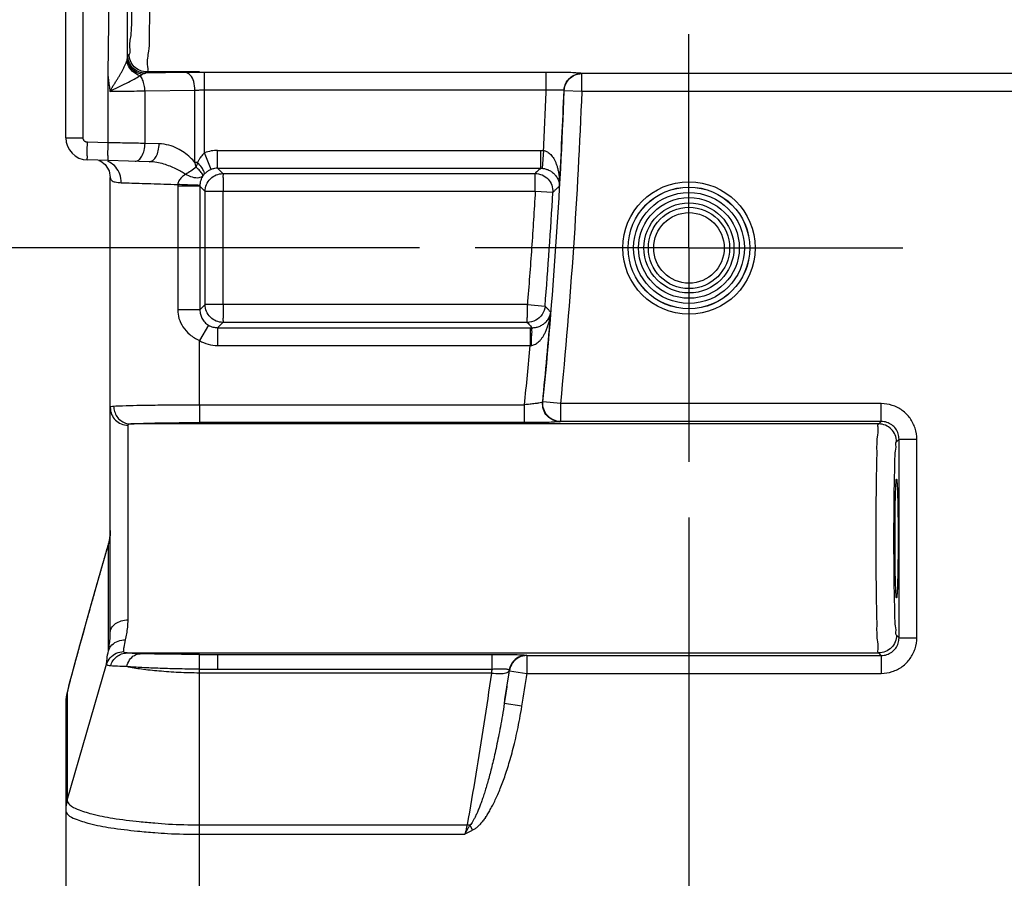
# Model space of a CAD drawing. Header units: inches. Extents: x 0 to 34, y 0 to 22.
# Tile 43 of 50: x 27 to 28.1, y 10.6 to 11.5. Entities that reach past the tile are written whole.
import ezdxf

# ---------------------------------------------------------------- set-up
doc = ezdxf.new("R2010")
doc.units = ezdxf.units.IN
doc.header["$LTSCALE"] = 1.87
doc.header["$MEASUREMENT"] = 0
doc.linetypes.add('CENTER', pattern=[0.6, 0.375, -0.075, 0.075, -0.075])
doc.layers.get('0').update_dxf_attribs({"linetype": 'CONTINUOUS'})
doc.layers.add('DEFAULT_1', color=7, linetype='CENTER')
doc.layers.add('DIMENSIONS', color=7, linetype='CONTINUOUS')
doc.styles.get("Standard").update_dxf_attribs({"font": 'txt', "width": 0.8})
doc.dimstyles.new('DIMSTYLE_1', dxfattribs={"dimtxt": 0.125, "dimasz": 0.1875, "dimexe": 0.18, "dimexo": 0.0625, "dimgap": 0.09, "dimtad": 0, "dimtih": 1, "dimtoh": 1, "dimdec": 3, "dimzin": 4, "dimdsep": 46, "dimtxsty": 'STANDARD', "dimblk": '_FILLED', "dimblk1": '_FILLED', "dimblk2": '_FILLED', "dimcen": 0.09, "dimadec": 0, "dimazin": 0, "dimtp": 0.01, "dimtm": 0.01, "dimtfac": 1, "dimtdec": 3, "dimtofl": 0, "dimtmove": 0, "dimatfit": 3, "dimldrblk": '_FILLED', "dimfxl": 1, "dimtolj": 1, "dimtzin": 4, "dimarcsym": 0})

# ---------------------------------------------------------------- blocks, each defined once
blk = doc.blocks.new('_FILLED')
at = {"color": 0, "linetype": 'BYBLOCK'}
blk.add_solid([(0, 0), (-1, 0.1667), (-1, -0.1667)], dxfattribs=at)
blk = doc.blocks.new('*D11')
at = {"layer": 'DIMENSIONS', "color": 2, "linetype": 'CONTINUOUS'}
for p, q in [((26.2777, 12.0789), (26.2777, 12.4389)), ((27.4248, 12.0789), (26.1527, 12.0789)), ((27.0252, 11.6789), (26.1527, 11.6789)), ((26.2777, 11.6789), (26.2777, 11.3189))]:
    blk.add_line(p, q, dxfattribs=at)
at = {"layer": 'DIMENSIONS', "color": 2, "linetype": 'CONTINUOUS', "xscale": 0.1875, "yscale": 0.1875, "zscale": 0.1875}
for p, rotation in [((26.2777, 12.0789), 270), ((26.2777, 11.6789), 90)]:
    blk.add_blockref('_FILLED', p, dxfattribs=dict(at, rotation=rotation))
at = {"layer": 'DIMENSIONS', "color": 2, "linetype": 'CONTINUOUS', "width": 0.8}
for s, p in [('[', (26.1902, 11.8164)), (']', (26.7902, 11.8164)), ('.400', (25.6652, 11.8164)), ('10.16', (26.2902, 11.8164))]:
    blk.add_text(s, height=0.125, dxfattribs=at).set_placement(p)
blk = doc.blocks.new('*D12')
at = {"layer": 'DIMENSIONS', "color": 2, "linetype": 'CONTINUOUS'}
for p, q in [((25.5277, 11.6789), (25.5277, 12.0389)), ((27.0252, 11.6789), (25.4027, 11.6789)), ((27.4248, 11.2789), (25.4027, 11.2789)), ((25.5277, 11.2789), (25.5277, 10.9189))]:
    blk.add_line(p, q, dxfattribs=at)
at = {"layer": 'DIMENSIONS', "color": 2, "linetype": 'CONTINUOUS', "xscale": 0.1875, "yscale": 0.1875, "zscale": 0.1875}
for p, rotation in [((25.5277, 11.6789), 270), ((25.5277, 11.2789), 90)]:
    blk.add_blockref('_FILLED', p, dxfattribs=dict(at, rotation=rotation))
at = {"layer": 'DIMENSIONS', "color": 2, "linetype": 'CONTINUOUS', "width": 0.8}
for s, p in [('[', (25.4402, 11.4164)), (']', (26.0402, 11.4164)), ('.400', (24.9152, 11.4164)), ('10.16', (25.5402, 11.4164))]:
    blk.add_text(s, height=0.125, dxfattribs=at).set_placement(p)
blk = doc.blocks.new('*D13')
at = {"layer": 'DIMENSIONS', "color": 2, "linetype": 'CONTINUOUS'}
for p, q in [((27.7273, 10.9764), (27.7273, 9.3008)), ((28.1973, 9.8956), (28.1973, 9.3008)), ((27.7273, 9.4258), (27.3996, 9.4258)), ((28.1973, 9.4258), (28.5573, 9.4258))]:
    blk.add_line(p, q, dxfattribs=at)
at = {"layer": 'DIMENSIONS', "color": 2, "linetype": 'CONTINUOUS', "xscale": 0.1875, "yscale": 0.1875, "zscale": 0.1875}
blk.add_blockref('_FILLED', (27.7273, 9.4258), dxfattribs=at)
at = {"layer": 'DIMENSIONS', "color": 2, "linetype": 'CONTINUOUS', "xscale": 0.1875, "yscale": 0.1875, "zscale": 0.1875, "rotation": 180}
blk.add_blockref('_FILLED', (28.1973, 9.4258), dxfattribs=at)
at = {"layer": 'DIMENSIONS', "color": 2, "linetype": 'CONTINUOUS', "width": 0.8}
for s, p in [('[', (26.6371, 9.3633)), (']', (27.2371, 9.3633)), ('.470', (26.1121, 9.3633)), ('11.94', (26.7371, 9.3633))]:
    blk.add_text(s, height=0.125, dxfattribs=at).set_placement(p)
blk = doc.blocks.new('*D14')
at = {"layer": 'DIMENSIONS', "color": 2, "linetype": 'CONTINUOUS'}
for p, q in [((28.6973, 10.9764), (28.6973, 8.5508)), ((28.1973, 9.9922), (28.1973, 8.5508)), ((28.1973, 8.6758), (27.8373, 8.6758)), ((28.6973, 8.6758), (28.9485, 8.6758))]:
    blk.add_line(p, q, dxfattribs=at)
at = {"layer": 'DIMENSIONS', "color": 2, "linetype": 'CONTINUOUS', "xscale": 0.1875, "yscale": 0.1875, "zscale": 0.1875}
blk.add_blockref('_FILLED', (28.1973, 8.6758), dxfattribs=at)
at = {"layer": 'DIMENSIONS', "color": 2, "linetype": 'CONTINUOUS', "xscale": 0.1875, "yscale": 0.1875, "zscale": 0.1875, "rotation": 180}
blk.add_blockref('_FILLED', (28.6973, 8.6758), dxfattribs=at)
at = {"layer": 'DIMENSIONS', "color": 2, "linetype": 'CONTINUOUS', "width": 0.8}
for s, p in [('[', (29.536, 8.6133)), (']', (30.036, 8.6133)), ('.500', (29.011, 8.6133)), ('12.7', (29.636, 8.6133))]:
    blk.add_text(s, height=0.125, dxfattribs=at).set_placement(p)

msp = doc.modelspace()

# ---------------------------------------------------------------- linework, layer by layer
at = {"color": 7, "linetype": 'CONTINUOUS'}
for p, q in [((27.0277, 11.4026), (27.0277, 11.9552)), ((27.0472, 11.4026), (27.0472, 11.5626)), ((27.0755, 11.4741), (27.0764, 11.5633)), ((27.0969, 11.4924), (27.0969, 11.5633)), ((27.0973, 11.4949), (27.0988, 11.4964)), ((27.0753, 11.3969), (27.0755, 11.4741)), ((27.1173, 11.4749), (27.1187, 11.4764)), ((27.1622, 11.4757), (27.1173, 11.4749)), ((27.1777, 11.4764), (27.1187, 11.4764)), ((27.567, 11.4758), (27.1834, 11.4758)), ((27.1834, 11.3855), (27.1834, 11.4758)), ((27.567, 11.4558), (27.567, 11.4758)), ((27.6072, 11.4745), (27.6069, 11.4748)), ((28.1973, 11.4745), (27.6072, 11.4745)), ((27.6072, 11.4545), (27.6072, 11.4745)), ((27.1728, 11.4557), (27.1167, 11.4548)), ((27.1167, 11.3962), (27.1167, 11.4548)), ((27.1728, 11.3747), (27.1728, 11.4557)), ((27.567, 11.4558), (27.1834, 11.4558)), ((27.5872, 11.4553), (27.587, 11.4556)), ((27.6072, 11.4545), (27.5872, 11.4553)), ((28.1973, 11.4545), (27.6072, 11.4545)), ((27.0277, 11.4026), (27.0472, 11.4026)), ((27.0753, 11.3969), (27.052, 11.3976)), ((27.1325, 11.3957), (27.1167, 11.3962)), ((27.1908, 11.3669), (27.1834, 11.3855)), ((27.1982, 11.3883), (27.5608, 11.3883)), ((27.1982, 11.3684), (27.1982, 11.3883)), ((27.5608, 11.3883), (27.5608, 11.3684)), ((27.564, 11.3882), (27.5624, 11.3683)), ((27.1214, 11.3757), (27.052, 11.3776)), ((27.1757, 11.3747), (27.1728, 11.3747)), ((27.072, 11.3726), (27.0764, 11.3653)), ((27.0764, 11.3653), (27.0777, 11.3581)), ((27.1982, 11.3684), (27.2042, 11.3623)), ((27.1982, 11.3684), (27.5608, 11.3684)), ((27.2042, 11.3623), (27.5545, 11.3624)), ((27.0777, 10.8473), (27.0777, 11.3581)), ((27.1783, 11.3483), (27.1534, 11.3483)), ((27.1534, 11.3483), (27.1534, 11.2094)), ((27.1783, 11.3483), (27.1842, 11.3423)), ((27.1783, 11.3483), (27.1783, 11.2094)), ((27.5547, 11.3424), (27.1842, 11.3423)), ((27.1842, 11.2154), (27.1842, 11.3423)), ((27.2044, 11.2154), (27.2044, 11.3423)), ((27.5745, 11.3413), (27.5547, 11.3424)), ((27.1783, 11.2094), (27.1534, 11.2094)), ((27.1783, 11.2094), (27.1842, 11.2154)), ((27.5459, 11.2153), (27.1842, 11.2154)), ((27.5459, 11.2153), (27.5657, 11.2137)), ((27.1879, 11.1922), (27.1777, 11.175)), ((27.1982, 11.1894), (27.2042, 11.1954)), ((27.1982, 11.1894), (27.5489, 11.1894)), ((27.1982, 11.1894), (27.1982, 11.1694)), ((27.5458, 11.1953), (27.2042, 11.1954)), ((27.5489, 11.1894), (27.5489, 11.1694)), ((27.1777, 11.1029), (27.1777, 11.175)), ((27.1982, 11.1694), (27.5489, 11.1694)), ((27.1777, 11.1029), (27.5427, 11.1029)), ((27.1777, 11.1029), (27.1777, 11.0829)), ((27.5427, 11.0829), (27.5427, 11.1029)), ((27.5634, 11.1062), (27.563, 11.1059)), ((27.5833, 11.1042), (27.5634, 11.1062)), ((27.9431, 11.1042), (27.5833, 11.1042)), ((27.5833, 11.0842), (27.5833, 11.1042)), ((27.9431, 11.0842), (27.9431, 11.1042)), ((27.0977, 10.8615), (27.0977, 11.0799)), ((27.9403, 11.0814), (27.1006, 11.0814)), ((27.5427, 11.0829), (27.1777, 11.0829)), ((27.5833, 11.0842), (27.5829, 11.0839)), ((27.9431, 11.0842), (27.5833, 11.0842)), ((27.9403, 11.0814), (27.9431, 11.0842)), ((27.9603, 11.0614), (27.9631, 11.0642)), ((27.9631, 11.0642), (27.9831, 11.0642)), ((27.9631, 10.8415), (27.9631, 11.0642)), ((27.9831, 10.8415), (27.9831, 11.0642)), ((27.0756, 10.9471), (27.0675, 10.9188)), ((27.0757, 10.9474), (27.0756, 10.9471)), ((27.0757, 10.8269), (27.0757, 10.9474)), ((27.0675, 10.9188), (27.0564, 10.8797)), ((27.0676, 10.9191), (27.0675, 10.9188)), ((27.0564, 10.8797), (27.045, 10.8392)), ((27.9631, 10.8415), (27.9603, 10.8444)), ((27.045, 10.8392), (27.038, 10.8135)), ((27.9631, 10.8415), (27.9831, 10.8415)), ((27.0964, 10.8244), (27.9403, 10.8244)), ((27.1777, 10.8228), (27.506, 10.8228)), ((27.1777, 10.0814), (27.1777, 10.8228)), ((27.1982, 10.8228), (27.1982, 10.8063)), ((27.506, 10.8228), (27.506, 10.8063)), ((27.5452, 10.8218), (27.5454, 10.8215)), ((27.5454, 10.8215), (27.9432, 10.8215)), ((27.5454, 10.8215), (27.5454, 10.8015)), ((27.9432, 10.8215), (27.9403, 10.8244)), ((27.9431, 10.8215), (27.9431, 10.8015)), ((27.0293, 10.6591), (27.0735, 10.8117)), ((27.038, 10.8135), (27.0341, 10.799)), ((27.0341, 10.799), (27.0324, 10.7927)), ((27.1777, 10.8063), (27.506, 10.8063)), ((27.5056, 10.8019), (27.1777, 10.8019)), ((27.5254, 10.8048), (27.5257, 10.8045)), ((27.5257, 10.8045), (27.5454, 10.8015)), ((27.5454, 10.8015), (27.9431, 10.8015)), ((27.0293, 10.779), (27.0293, 10.6591)), ((27.0277, 10.7697), (27.0277, 10.7681)), ((27.0277, 10.7681), (27.0277, 10.0825)), ((27.5397, 10.7646), (27.52, 10.7677)), ((27.1777, 10.6315), (27.4784, 10.6315)), ((27.4814, 10.6311), (27.4844, 10.6254)), ((27.1777, 10.6209), (27.4756, 10.6209))]:
    msp.add_line(p, q, dxfattribs=at)
for points in [[(27.065, 11.3772), (27.067, 11.3764), (27.072, 11.3726)], [(27.0719, 11.3727), (27.0763, 11.3655), (27.0764, 11.3654)], [(27.0777, 10.962), (27.0777, 10.9601), (27.0764, 10.9503), (27.0756, 10.9471)], [(27.0324, 10.7927), (27.031, 10.7872), (27.0299, 10.7826), (27.029, 10.7788), (27.0283, 10.775), (27.0277, 10.7697)]]:
    msp.add_lwpolyline(points, dxfattribs=at)
for radius in [0.0743, 0.0683, 0.0682, 0.0622, 0.0565, 0.0505, 0.0456, 0.0396]:
    msp.add_circle((27.7273, 11.2789), radius, dxfattribs=at)
for centre, radius, start, end in [((21.7538, 11.6789), 5.8378, 354.37004, 357.80515), ((21.7538, 11.6789), 5.8175, 357.13631, 357.80285), ((21.7538, 11.6789), 5.8375, 356.75322, 357.80788), ((21.7538, 11.6789), 5.8578, 354.37004, 357.80515), ((27.0527, 11.4026), 0.025, 180, 268.5006), ((21.7538, 11.6789), 5.8305, 355.42412, 356.68063), ((21.7538, 11.6789), 5.8375, 354.36692, 355.36086), ((21.7538, 11.6789), 5.8175, 354.31798, 354.97571), ((21.7538, 11.6789), 5.8378, 351.02056, 351.38621), ((21.7538, 11.6789), 5.8578, 351.02056, 351.38621)]:
    msp.add_arc(centre, radius, start, end, dxfattribs=at)
for points, knots in [([(27.1188, 11.4764), (27.1208, 11.4764), (27.1186, 11.4887), (27.1222, 11.5014), (27.1216, 11.5309), (27.1229, 11.5658), (27.1232, 11.6085), (27.1236, 11.6549), (27.1236, 11.7028), (27.1232, 11.7492), (27.1229, 11.7919), (27.1216, 11.8268), (27.1222, 11.8563), (27.1186, 11.8691), (27.1208, 11.8814), (27.1188, 11.8814)], [0, 0, 0, 0, 0.014813, 0.057621, 0.12609, 0.216264, 0.322899, 0.439812, 0.560217, 0.677129, 0.783761, 0.873929, 0.942393, 0.985196, 1, 1, 1, 1]), ([(27.0988, 11.4964), (27.1005, 11.4963), (27.0989, 11.5075), (27.1021, 11.5188), (27.1017, 11.5429), (27.1023, 11.5597), (27.1025, 11.5682)], [0, 0, 0, 0, 0.074857, 0.29198, 0.639688, 1, 1, 1, 1]), ([(27.0969, 11.4924), (27.097, 11.493), (27.0971, 11.4938), (27.0971, 11.4947), (27.0973, 11.4949)], [0, 0, 0, 0, 0.695671, 1, 1, 1, 1]), ([(27.1173, 11.4749), (27.1147, 11.4749), (27.1094, 11.476), (27.1028, 11.4804), (27.0984, 11.4871), (27.0973, 11.4923), (27.0973, 11.4949)], [0, 0, 0, 0, 0.249977, 0.5, 0.750023, 1, 1, 1, 1]), ([(27.1187, 11.4764), (27.1161, 11.4764), (27.1109, 11.4774), (27.1042, 11.4819), (27.0998, 11.4885), (27.0988, 11.4938), (27.0988, 11.4964)], [0, 0, 0, 0, 0.249842, 0.499851, 0.749884, 1, 1, 1, 1]), ([(27.0775, 11.455), (27.0783, 11.4562), (27.0794, 11.4586), (27.0817, 11.4619), (27.0837, 11.4651), (27.0857, 11.4682), (27.0875, 11.4713), (27.0893, 11.4743), (27.091, 11.4773), (27.0927, 11.4804), (27.0942, 11.4835), (27.0955, 11.4866), (27.0962, 11.4887), (27.0965, 11.4897)], [0, 0, 0, 0, 0.103225, 0.203142, 0.299368, 0.392364, 0.482663, 0.570761, 0.657856, 0.745863, 0.835452, 0.92296, 1, 1, 1, 1]), ([(27.0965, 11.4897), (27.0966, 11.4902), (27.0968, 11.4911), (27.0969, 11.492), (27.0969, 11.4924)], [0, 0, 0, 0, 0.540781, 1, 1, 1, 1]), ([(27.111, 11.4722), (27.1084, 11.473), (27.1036, 11.4757), (27.0983, 11.4819), (27.0967, 11.4871), (27.0965, 11.4897)], [0, 0, 0, 0, 0.341095, 0.676711, 1, 1, 1, 1]), ([(27.1135, 11.4736), (27.1105, 11.4741), (27.1047, 11.4765), (27.0985, 11.4835), (27.0969, 11.4895), (27.0969, 11.4924)], [0, 0, 0, 0, 0.339489, 0.672856, 1, 1, 1, 1]), ([(27.0776, 11.4545), (27.0776, 11.4568), (27.0767, 11.4612), (27.0762, 11.4677), (27.0753, 11.4719), (27.0753, 11.474)], [0, 0, 0, 0, 0.349826, 0.6741, 1, 1, 1, 1]), ([(27.111, 11.4722), (27.1115, 11.4725), (27.1123, 11.4729), (27.1132, 11.4734), (27.1135, 11.4736)], [0, 0, 0, 0, 0.556513, 1, 1, 1, 1]), ([(27.1135, 11.4736), (27.1141, 11.474), (27.1153, 11.4746), (27.1166, 11.4749), (27.1173, 11.4749)], [0, 0, 0, 0, 0.508672, 1, 1, 1, 1]), ([(27.1834, 11.4758), (27.1798, 11.4758), (27.1727, 11.4758), (27.1656, 11.4757), (27.1622, 11.4757)], [0, 0, 0, 0, 0.520031, 1, 1, 1, 1]), ([(27.1728, 11.4557), (27.1728, 11.459), (27.1719, 11.4651), (27.1686, 11.4726), (27.1642, 11.4756), (27.1622, 11.4757)], [0, 0, 0, 0, 0.412699, 0.754178, 1, 1, 1, 1]), ([(27.6069, 11.4748), (27.6064, 11.4753), (27.6033, 11.4748), (27.5981, 11.4757), (27.5894, 11.4756), (27.5788, 11.4758), (27.571, 11.4758), (27.567, 11.4758)], [0, 0, 0, 0, 0.055414, 0.19982, 0.420583, 0.695587, 1, 1, 1, 1]), ([(27.587, 11.4556), (27.5871, 11.4589), (27.5891, 11.4657), (27.5967, 11.473), (27.6036, 11.4748), (27.6069, 11.4748)], [0, 0, 0, 0, 0.333314, 0.666682, 1, 1, 1, 1]), ([(27.5872, 11.4553), (27.5874, 11.4587), (27.5894, 11.4654), (27.597, 11.4727), (27.6038, 11.4745), (27.6072, 11.4745)], [0, 0, 0, 0, 0.333316, 0.666684, 1, 1, 1, 1]), ([(27.0771, 11.4546), (27.0803, 11.4562), (27.0865, 11.4592), (27.0957, 11.4637), (27.1039, 11.468), (27.1089, 11.4709), (27.111, 11.4722)], [0, 0, 0, 0, 0.274111, 0.542885, 0.805519, 1, 1, 1, 1]), ([(27.1167, 11.4548), (27.1166, 11.4571), (27.1162, 11.4615), (27.1143, 11.4675), (27.1123, 11.4709), (27.111, 11.4722)], [0, 0, 0, 0, 0.372831, 0.71417, 1, 1, 1, 1]), ([(27.1167, 11.4548), (27.1126, 11.4547), (27.1041, 11.4546), (27.0911, 11.4546), (27.0821, 11.4545), (27.0776, 11.4545)], [0, 0, 0, 0, 0.313128, 0.649987, 1, 1, 1, 1]), ([(27.1834, 11.4558), (27.1816, 11.4558), (27.1781, 11.4558), (27.1745, 11.4557), (27.1728, 11.4557)], [0, 0, 0, 0, 0.519692, 1, 1, 1, 1]), ([(27.587, 11.4556), (27.5868, 11.4559), (27.585, 11.4557), (27.5826, 11.4562), (27.5782, 11.4561), (27.5729, 11.456), (27.569, 11.4559), (27.567, 11.4558)], [0, 0, 0, 0, 0.056419, 0.200674, 0.420496, 0.694799, 1, 1, 1, 1]), ([(27.052, 11.3976), (27.0518, 11.3976), (27.0512, 11.3976), (27.0504, 11.3978), (27.0496, 11.3982), (27.0488, 11.3988), (27.0481, 11.3996), (27.0476, 11.4005), (27.0472, 11.4015), (27.0472, 11.4022), (27.0472, 11.4026)], [0, 0, 0, 0, 0.101885, 0.212721, 0.331463, 0.457128, 0.588645, 0.72432, 0.862098, 1, 1, 1, 1]), ([(27.052, 11.3776), (27.0515, 11.3776), (27.0524, 11.3807), (27.0515, 11.3838), (27.052, 11.3904), (27.052, 11.395), (27.052, 11.3976)], [0, 0, 0, 0, 0.076696, 0.293417, 0.617595, 1, 1, 1, 1]), ([(27.0753, 11.377), (27.0748, 11.377), (27.0757, 11.3801), (27.0748, 11.3832), (27.0753, 11.3898), (27.0753, 11.3944), (27.0753, 11.3969)], [0, 0, 0, 0, 0.076696, 0.293417, 0.617595, 1, 1, 1, 1]), ([(27.1167, 11.3962), (27.11, 11.3963), (27.0963, 11.3965), (27.0825, 11.3968), (27.0753, 11.3969)], [0, 0, 0, 0, 0.480077, 1, 1, 1, 1]), ([(27.1097, 11.3776), (27.1112, 11.3787), (27.1137, 11.3822), (27.116, 11.3886), (27.1166, 11.3936), (27.1167, 11.3962)], [0, 0, 0, 0, 0.275262, 0.617782, 1, 1, 1, 1]), ([(27.1214, 11.3757), (27.1229, 11.3757), (27.1262, 11.3771), (27.1296, 11.3818), (27.1319, 11.3882), (27.1325, 11.3931), (27.1325, 11.3957)], [0, 0, 0, 0, 0.17691, 0.403488, 0.685412, 1, 1, 1, 1]), ([(27.1728, 11.3747), (27.1712, 11.3767), (27.1674, 11.3807), (27.1607, 11.3862), (27.1528, 11.3909), (27.1433, 11.3946), (27.1362, 11.3956), (27.1325, 11.3957)], [0, 0, 0, 0, 0.169982, 0.351674, 0.548073, 0.76223, 1, 1, 1, 1]), ([(27.1834, 11.3855), (27.1829, 11.3851), (27.1818, 11.3841), (27.1802, 11.3823), (27.1786, 11.3801), (27.177, 11.3775), (27.1761, 11.3757), (27.1757, 11.3747)], [0, 0, 0, 0, 0.15288, 0.330886, 0.534293, 0.759241, 1, 1, 1, 1]), ([(27.1982, 11.3883), (27.1958, 11.3883), (27.1908, 11.3879), (27.1859, 11.3865), (27.1834, 11.3855)], [0, 0, 0, 0, 0.476866, 1, 1, 1, 1]), ([(27.5608, 11.3883), (27.5613, 11.3883), (27.5624, 11.3883), (27.5634, 11.3883), (27.564, 11.3882)], [0, 0, 0, 0, 0.503563, 1, 1, 1, 1]), ([(27.564, 11.3882), (27.5646, 11.3882), (27.5658, 11.3879), (27.5676, 11.3872), (27.5695, 11.3861), (27.5714, 11.3846), (27.5731, 11.3827), (27.5748, 11.3804), (27.5763, 11.3778), (27.5778, 11.3748), (27.579, 11.3714), (27.5801, 11.3676), (27.581, 11.3633), (27.5816, 11.3587), (27.582, 11.3536), (27.5819, 11.3501), (27.5819, 11.3482)], [0, 0, 0, 0, 0.037184, 0.078501, 0.124588, 0.175605, 0.230975, 0.290309, 0.354474, 0.42486, 0.501903, 0.585495, 0.676374, 0.775227, 0.882843, 1, 1, 1, 1]), ([(27.162, 11.3615), (27.1604, 11.3627), (27.1569, 11.3649), (27.1512, 11.3679), (27.1447, 11.3707), (27.1376, 11.3732), (27.1298, 11.3751), (27.1243, 11.3757), (27.1214, 11.3757)], [0, 0, 0, 0, 0.135949, 0.284737, 0.446138, 0.619521, 0.804133, 1, 1, 1, 1]), ([(27.174, 11.3695), (27.1739, 11.37), (27.1737, 11.3712), (27.1733, 11.3729), (27.173, 11.3741), (27.1728, 11.3747)], [0, 0, 0, 0, 0.320323, 0.64995, 1, 1, 1, 1]), ([(27.1757, 11.3747), (27.1755, 11.3741), (27.1751, 11.373), (27.1745, 11.3713), (27.1742, 11.3701), (27.174, 11.3695)], [0, 0, 0, 0, 0.316404, 0.651087, 1, 1, 1, 1]), ([(27.183, 11.3616), (27.1836, 11.3624), (27.1828, 11.3655), (27.1801, 11.3696), (27.1774, 11.3729), (27.1757, 11.3747)], [0, 0, 0, 0, 0.188324, 0.53074, 1, 1, 1, 1]), ([(27.09, 11.3521), (27.09, 11.3553), (27.089, 11.3617), (27.0858, 11.3672), (27.0838, 11.3696)], [0, 0, 0, 0, 0.508304, 1, 1, 1, 1]), ([(27.174, 11.3695), (27.1721, 11.3679), (27.1683, 11.365), (27.1642, 11.3626), (27.162, 11.3615)], [0, 0, 0, 0, 0.502615, 1, 1, 1, 1]), ([(27.1815, 11.3597), (27.1819, 11.3604), (27.1807, 11.3627), (27.1781, 11.3657), (27.1755, 11.3682), (27.174, 11.3695)], [0, 0, 0, 0, 0.17586, 0.516759, 1, 1, 1, 1]), ([(27.1908, 11.3669), (27.1903, 11.3667), (27.1892, 11.3663), (27.1876, 11.3654), (27.186, 11.3643), (27.1844, 11.363), (27.1835, 11.3621), (27.183, 11.3616)], [0, 0, 0, 0, 0.176311, 0.368803, 0.574394, 0.786795, 1, 1, 1, 1]), ([(27.1842, 11.3423), (27.1842, 11.3449), (27.1853, 11.3502), (27.1897, 11.3568), (27.1964, 11.3613), (27.2016, 11.3623), (27.2042, 11.3623)], [0, 0, 0, 0, 0.249977, 0.5, 0.750023, 1, 1, 1, 1]), ([(27.1982, 11.3684), (27.197, 11.3684), (27.1945, 11.3681), (27.192, 11.3674), (27.1908, 11.3669)], [0, 0, 0, 0, 0.481161, 1, 1, 1, 1]), ([(27.2042, 11.3623), (27.2044, 11.3618), (27.2041, 11.3598), (27.2044, 11.3557), (27.2043, 11.3496), (27.2044, 11.3449), (27.2044, 11.3423)], [0, 0, 0, 0, 0.079749, 0.293982, 0.620547, 1, 1, 1, 1]), ([(27.5608, 11.3684), (27.5601, 11.3677), (27.5587, 11.3664), (27.5566, 11.3644), (27.5552, 11.3631), (27.5545, 11.3624)], [0, 0, 0, 0, 0.333213, 0.666547, 1, 1, 1, 1]), ([(27.5547, 11.3424), (27.5547, 11.345), (27.5547, 11.3497), (27.5548, 11.3558), (27.5545, 11.3599), (27.5547, 11.3619), (27.5545, 11.3624)], [0, 0, 0, 0, 0.379763, 0.706495, 0.920571, 1, 1, 1, 1]), ([(27.5545, 11.3624), (27.5572, 11.3624), (27.5627, 11.3613), (27.5695, 11.3565), (27.5738, 11.3495), (27.5746, 11.344), (27.5745, 11.3413)], [0, 0, 0, 0, 0.249974, 0.5, 0.750026, 1, 1, 1, 1]), ([(27.5608, 11.3684), (27.5611, 11.3684), (27.5616, 11.3683), (27.5621, 11.3683), (27.5624, 11.3683)], [0, 0, 0, 0, 0.498058, 1, 1, 1, 1]), ([(27.5624, 11.3683), (27.563, 11.3682), (27.5642, 11.3681), (27.566, 11.3677), (27.5679, 11.3671), (27.5698, 11.3664), (27.5717, 11.3654), (27.5735, 11.3642), (27.5751, 11.3629), (27.5766, 11.3614), (27.578, 11.3597), (27.5793, 11.3578), (27.5804, 11.3557), (27.5812, 11.3534), (27.5817, 11.3509), (27.5819, 11.3492), (27.5819, 11.3482)], [0, 0, 0, 0, 0.056889, 0.118453, 0.183913, 0.251872, 0.320442, 0.388626, 0.457184, 0.527355, 0.599348, 0.672994, 0.749012, 0.828153, 0.911394, 1, 1, 1, 1]), ([(27.0777, 11.3581), (27.0777, 11.3569), (27.0789, 11.3542), (27.0839, 11.3525), (27.0877, 11.3522), (27.09, 11.3521)], [0, 0, 0, 0, 0.234119, 0.537706, 1, 1, 1, 1]), ([(27.09, 11.3521), (27.093, 11.352), (27.0997, 11.3518), (27.1108, 11.3515), (27.1238, 11.351), (27.1382, 11.3506), (27.1483, 11.3502), (27.1535, 11.3501)], [0, 0, 0, 0, 0.142336, 0.318899, 0.524586, 0.753664, 1, 1, 1, 1]), ([(27.162, 11.3615), (27.1605, 11.3605), (27.1577, 11.3584), (27.1546, 11.3545), (27.1536, 11.3515), (27.1535, 11.3501)], [0, 0, 0, 0, 0.377942, 0.704029, 1, 1, 1, 1]), ([(27.1815, 11.3597), (27.1805, 11.3584), (27.1764, 11.3569), (27.1695, 11.358), (27.1646, 11.3602), (27.162, 11.3615)], [0, 0, 0, 0, 0.238299, 0.577318, 1, 1, 1, 1]), ([(27.1815, 11.3597), (27.1809, 11.3587), (27.1798, 11.3565), (27.1787, 11.3529), (27.1783, 11.3505), (27.1783, 11.3492)], [0, 0, 0, 0, 0.326286, 0.65657, 1, 1, 1, 1]), ([(27.183, 11.3616), (27.1828, 11.3614), (27.1825, 11.361), (27.182, 11.3603), (27.1817, 11.3599), (27.1815, 11.3597)], [0, 0, 0, 0, 0.346725, 0.68131, 1, 1, 1, 1]), ([(27.1535, 11.3501), (27.1535, 11.3498), (27.1534, 11.3492), (27.1534, 11.3486), (27.1534, 11.3483)], [0, 0, 0, 0, 0.48622, 1, 1, 1, 1]), ([(27.1783, 11.3492), (27.1776, 11.3489), (27.1749, 11.3495), (27.1696, 11.3492), (27.1621, 11.3497), (27.1564, 11.3499), (27.1535, 11.3501)], [0, 0, 0, 0, 0.088663, 0.318043, 0.643112, 1, 1, 1, 1]), ([(27.1783, 11.3492), (27.1783, 11.349), (27.1783, 11.3487), (27.1783, 11.3484), (27.1783, 11.3483)], [0, 0, 0, 0, 0.496374, 1, 1, 1, 1]), ([(27.5547, 11.3424), (27.5535, 11.3212), (27.5508, 11.2788), (27.5476, 11.2365), (27.5459, 11.2153)], [0, 0, 0, 0, 0.49982, 1, 1, 1, 1]), ([(27.5819, 11.3482), (27.581, 11.3475), (27.5794, 11.3459), (27.5769, 11.3436), (27.5753, 11.342), (27.5745, 11.3413)], [0, 0, 0, 0, 0.333192, 0.666526, 1, 1, 1, 1]), ([(27.1534, 11.2094), (27.1534, 11.2062), (27.1544, 11.1995), (27.1591, 11.1899), (27.167, 11.1812), (27.1739, 11.1768), (27.1777, 11.175)], [0, 0, 0, 0, 0.217955, 0.452501, 0.715543, 1, 1, 1, 1]), ([(27.1783, 11.2094), (27.1783, 11.2078), (27.1787, 11.2045), (27.1805, 11.1998), (27.1835, 11.1954), (27.1864, 11.1931), (27.1879, 11.1922)], [0, 0, 0, 0, 0.233511, 0.477383, 0.736342, 1, 1, 1, 1]), ([(27.2042, 11.1954), (27.2017, 11.1954), (27.1964, 11.1964), (27.1898, 11.2008), (27.1853, 11.2075), (27.1842, 11.2128), (27.1842, 11.2154)], [0, 0, 0, 0, 0.246354, 0.497605, 0.748919, 1, 1, 1, 1]), ([(27.2044, 11.2154), (27.2044, 11.2129), (27.2043, 11.2082), (27.2044, 11.2021), (27.2041, 11.198), (27.2044, 11.1959), (27.2042, 11.1954)], [0, 0, 0, 0, 0.376725, 0.697974, 0.916445, 1, 1, 1, 1]), ([(27.5458, 11.1953), (27.5459, 11.1958), (27.5457, 11.198), (27.546, 11.2021), (27.5459, 11.2082), (27.5459, 11.2128), (27.5459, 11.2153)], [0, 0, 0, 0, 0.084526, 0.3086, 0.630589, 1, 1, 1, 1]), ([(27.5657, 11.2137), (27.5654, 11.2104), (27.5632, 11.2039), (27.5557, 11.197), (27.549, 11.1953), (27.5458, 11.1953)], [0, 0, 0, 0, 0.333317, 0.666683, 1, 1, 1, 1]), ([(27.5657, 11.2137), (27.5664, 11.2129), (27.5678, 11.2114), (27.57, 11.2091), (27.5714, 11.2075), (27.5721, 11.2067)], [0, 0, 0, 0, 0.333457, 0.66679, 1, 1, 1, 1]), ([(27.5501, 11.1695), (27.5507, 11.1695), (27.552, 11.1698), (27.554, 11.1705), (27.5561, 11.1716), (27.5582, 11.1732), (27.5602, 11.1752), (27.5622, 11.1776), (27.5641, 11.1804), (27.5659, 11.1837), (27.5676, 11.1874), (27.5691, 11.1915), (27.5704, 11.1961), (27.5714, 11.2012), (27.5719, 11.2048), (27.5721, 11.2067)], [0, 0, 0, 0, 0.04058, 0.086722, 0.137853, 0.193971, 0.25555, 0.322986, 0.396953, 0.477738, 0.564984, 0.659264, 0.762281, 0.875499, 1, 1, 1, 1]), ([(27.5512, 11.1894), (27.5518, 11.1894), (27.5531, 11.1894), (27.5551, 11.1897), (27.5571, 11.1901), (27.5591, 11.1908), (27.5611, 11.1917), (27.563, 11.1928), (27.5648, 11.1941), (27.5665, 11.1956), (27.5681, 11.1973), (27.5695, 11.1993), (27.5707, 11.2015), (27.5716, 11.204), (27.572, 11.2058), (27.5721, 11.2067)], [0, 0, 0, 0, 0.061901, 0.129432, 0.199868, 0.271809, 0.34495, 0.41918, 0.49488, 0.572148, 0.650656, 0.73109, 0.815118, 0.904249, 1, 1, 1, 1]), ([(27.1879, 11.1922), (27.1895, 11.1913), (27.1928, 11.1899), (27.1964, 11.1894), (27.1982, 11.1894)], [0, 0, 0, 0, 0.49877, 1, 1, 1, 1]), ([(27.5458, 11.1953), (27.5464, 11.1947), (27.5476, 11.1933), (27.5494, 11.1914), (27.5506, 11.19), (27.5512, 11.1894)], [0, 0, 0, 0, 0.333438, 0.666772, 1, 1, 1, 1]), ([(27.5489, 11.1894), (27.5493, 11.1894), (27.5501, 11.1894), (27.5508, 11.1894), (27.5512, 11.1894)], [0, 0, 0, 0, 0.502948, 1, 1, 1, 1]), ([(27.5512, 11.1894), (27.5504, 11.189), (27.5511, 11.1845), (27.5498, 11.1788), (27.5501, 11.1728), (27.5501, 11.1695)], [0, 0, 0, 0, 0.144749, 0.508716, 1, 1, 1, 1]), ([(27.1777, 11.175), (27.1808, 11.1732), (27.1874, 11.1704), (27.1946, 11.1694), (27.1982, 11.1694)], [0, 0, 0, 0, 0.499152, 1, 1, 1, 1]), ([(27.5489, 11.1694), (27.5491, 11.1694), (27.5495, 11.1694), (27.5499, 11.1695), (27.5501, 11.1695)], [0, 0, 0, 0, 0.499487, 1, 1, 1, 1]), ([(27.0777, 11.0997), (27.0777, 11.1002), (27.079, 11.1015), (27.0805, 11.1014), (27.0815, 11.1014)], [0, 0, 0, 0, 0.348577, 1, 1, 1, 1]), ([(27.0777, 11.0997), (27.0777, 11.0972), (27.0787, 11.0919), (27.0832, 11.0854), (27.0898, 11.081), (27.0951, 11.0799), (27.0977, 11.0799)], [0, 0, 0, 0, 0.24873, 0.498206, 0.748733, 1, 1, 1, 1]), ([(27.0815, 11.1014), (27.0848, 11.1016), (27.0935, 11.102), (27.1091, 11.1024), (27.1293, 11.1027), (27.1526, 11.1028), (27.1692, 11.1029), (27.1777, 11.1029)], [0, 0, 0, 0, 0.105829, 0.271303, 0.485395, 0.733819, 1, 1, 1, 1]), ([(27.0815, 11.1014), (27.0815, 11.0993), (27.0823, 11.0951), (27.0849, 11.0895), (27.0892, 11.085), (27.0946, 11.0821), (27.0986, 11.0814), (27.1006, 11.0814)], [0, 0, 0, 0, 0.205165, 0.406715, 0.606571, 0.804713, 1, 1, 1, 1]), ([(27.563, 11.1059), (27.5628, 11.1055), (27.5611, 11.1054), (27.5585, 11.1047), (27.5541, 11.1042), (27.5487, 11.1035), (27.5447, 11.1031), (27.5427, 11.1029)], [0, 0, 0, 0, 0.05902, 0.204365, 0.424177, 0.697218, 1, 1, 1, 1]), ([(27.5829, 11.0839), (27.5802, 11.0839), (27.5746, 11.0851), (27.5677, 11.0901), (27.5634, 11.0975), (27.5628, 11.1031), (27.563, 11.1059)], [0, 0, 0, 0, 0.249973, 0.500003, 0.75003, 1, 1, 1, 1]), ([(27.5833, 11.0842), (27.5805, 11.0842), (27.5749, 11.0854), (27.568, 11.0904), (27.5637, 11.0977), (27.5631, 11.1034), (27.5634, 11.1062)], [0, 0, 0, 0, 0.249972, 0.5, 0.750028, 1, 1, 1, 1]), ([(27.9831, 11.0642), (27.9831, 11.0684), (27.9818, 11.0768), (27.976, 11.0881), (27.9671, 11.0971), (27.9557, 11.1029), (27.9473, 11.1042), (27.9431, 11.1042)], [0, 0, 0, 0, 0.19968, 0.399543, 0.599899, 0.79978, 1, 1, 1, 1]), ([(27.0977, 11.0799), (27.0977, 11.0804), (27.0987, 11.0815), (27.1, 11.0814), (27.1008, 11.0814)], [0, 0, 0, 0, 0.35804, 1, 1, 1, 1]), ([(27.1006, 11.0814), (27.1033, 11.0816), (27.1103, 11.082), (27.1228, 11.0824), (27.1389, 11.0827), (27.1577, 11.0829), (27.1709, 11.0829), (27.1777, 11.0829)], [0, 0, 0, 0, 0.105561, 0.271125, 0.485711, 0.734761, 1, 1, 1, 1]), ([(27.5829, 11.0839), (27.5824, 11.0834), (27.5793, 11.0839), (27.574, 11.0831), (27.5652, 11.0831), (27.5545, 11.0829), (27.5467, 11.0829), (27.5427, 11.0829)], [0, 0, 0, 0, 0.055827, 0.200239, 0.420648, 0.69536, 1, 1, 1, 1]), ([(27.9403, 10.8244), (27.939, 10.8244), (27.9405, 10.8322), (27.9381, 10.8403), (27.9386, 10.859), (27.9378, 10.8811), (27.9376, 10.9082), (27.9374, 10.9377), (27.9374, 10.9681), (27.9376, 10.9975), (27.9378, 11.0246), (27.9386, 11.0467), (27.9381, 11.0655), (27.9405, 11.0736), (27.939, 11.0814), (27.9403, 11.0814)], [0, 0, 0, 0, 0.014761, 0.057554, 0.12602, 0.216197, 0.32285, 0.439785, 0.560215, 0.67715, 0.783802, 0.873979, 0.942446, 0.985239, 1, 1, 1, 1]), ([(27.9603, 11.0614), (27.9603, 11.064), (27.9592, 11.0692), (27.9548, 11.0759), (27.9482, 11.0803), (27.9429, 11.0814), (27.9403, 11.0814)], [0, 0, 0, 0, 0.250026, 0.500157, 0.750264, 1, 1, 1, 1]), ([(27.9631, 11.0642), (27.9631, 11.0663), (27.9625, 11.0705), (27.9596, 11.0762), (27.9551, 11.0807), (27.9494, 11.0835), (27.9452, 11.0842), (27.9431, 11.0842)], [0, 0, 0, 0, 0.200234, 0.39998, 0.59977, 0.799224, 1, 1, 1, 1]), ([(27.9603, 10.8444), (27.9592, 10.8443), (27.9602, 10.851), (27.9583, 10.8577), (27.9585, 10.8736), (27.9578, 10.8922), (27.9576, 10.9152), (27.9574, 10.94), (27.9574, 10.9657), (27.9576, 10.9906), (27.9578, 11.0135), (27.9585, 11.0322), (27.9583, 11.0481), (27.9602, 11.0547), (27.9592, 11.0615), (27.9603, 11.0614)], [0, 0, 0, 0, 0.014659, 0.057373, 0.125828, 0.216037, 0.322749, 0.439757, 0.560264, 0.67727, 0.783978, 0.874182, 0.942632, 0.985348, 1, 1, 1, 1]), ([(27.9603, 10.8863), (27.9598, 10.8863), (27.9601, 10.889), (27.9594, 10.892), (27.9594, 10.8988), (27.959, 10.9073), (27.9588, 10.9184), (27.9586, 10.9314), (27.9586, 10.9456), (27.9586, 10.9602), (27.9586, 10.9744), (27.9588, 10.9873), (27.959, 10.9985), (27.9594, 11.007), (27.9594, 11.0138), (27.9601, 11.0167), (27.9598, 11.0195), (27.9603, 11.0195)], [0, 0, 0, 0, 0.010523, 0.039935, 0.087362, 0.152434, 0.235916, 0.335907, 0.444962, 0.555038, 0.664093, 0.764084, 0.847566, 0.912638, 0.960065, 0.989477, 1, 1, 1, 1]), ([(27.9603, 11.0195), (27.9608, 11.0195), (27.9605, 11.0167), (27.9612, 11.0138), (27.9612, 11.007), (27.9616, 10.9985), (27.9618, 10.9873), (27.962, 10.9744), (27.962, 10.9602), (27.962, 10.9456), (27.962, 10.9314), (27.9618, 10.9184), (27.9616, 10.9073), (27.9612, 10.8988), (27.9612, 10.892), (27.9605, 10.889), (27.9608, 10.8863), (27.9603, 10.8863)], [0, 0, 0, 0, 0.010484, 0.039868, 0.087279, 0.152348, 0.235842, 0.335858, 0.444945, 0.555055, 0.664142, 0.764159, 0.847652, 0.912721, 0.960132, 0.989516, 1, 1, 1, 1]), ([(27.0777, 10.962), (27.0777, 10.9596), (27.0774, 10.9547), (27.0763, 10.9499), (27.0757, 10.9474)], [0, 0, 0, 0, 0.483379, 1, 1, 1, 1]), ([(27.0757, 10.9474), (27.0743, 10.9427), (27.0716, 10.9333), (27.0689, 10.9238), (27.0676, 10.9191)], [0, 0, 0, 0, 0.499808, 1, 1, 1, 1]), ([(27.0676, 10.9191), (27.066, 10.9136), (27.063, 10.9031), (27.0587, 10.8879), (27.0548, 10.8741), (27.0513, 10.8614), (27.048, 10.8497), (27.045, 10.8391), (27.0424, 10.8295), (27.0401, 10.821), (27.038, 10.8135), (27.0362, 10.8068), (27.0346, 10.8009), (27.0332, 10.7957), (27.0321, 10.7913), (27.0312, 10.7877), (27.0305, 10.7848), (27.0299, 10.7825), (27.0296, 10.7809), (27.0294, 10.7798), (27.0293, 10.7792), (27.0293, 10.779)], [0, 0, 0, 0, 0.118598, 0.226367, 0.324837, 0.415574, 0.499471, 0.575377, 0.643308, 0.703764, 0.757385, 0.804881, 0.846971, 0.883851, 0.915163, 0.940837, 0.961276, 0.976938, 0.988281, 0.995785, 1, 1, 1, 1]), ([(27.0777, 10.8473), (27.0777, 10.8492), (27.0789, 10.8532), (27.0836, 10.8578), (27.0901, 10.8608), (27.0951, 10.8615), (27.0977, 10.8615)], [0, 0, 0, 0, 0.210107, 0.445498, 0.712592, 1, 1, 1, 1]), ([(27.0949, 10.839), (27.0954, 10.8413), (27.0964, 10.8461), (27.0974, 10.8536), (27.0977, 10.8588), (27.0977, 10.8615)], [0, 0, 0, 0, 0.311684, 0.648144, 1, 1, 1, 1]), ([(27.0757, 10.8269), (27.076, 10.829), (27.0767, 10.8334), (27.0775, 10.8402), (27.0777, 10.8449), (27.0777, 10.8473)], [0, 0, 0, 0, 0.316382, 0.652623, 1, 1, 1, 1]), ([(27.9603, 10.8444), (27.9603, 10.8418), (27.9592, 10.8365), (27.9548, 10.8299), (27.9482, 10.8254), (27.9429, 10.8244), (27.9403, 10.8244)], [0, 0, 0, 0, 0.250113, 0.500157, 0.750177, 1, 1, 1, 1]), ([(27.0757, 10.8269), (27.0764, 10.8293), (27.0793, 10.834), (27.0864, 10.8383), (27.092, 10.8391), (27.0949, 10.839)], [0, 0, 0, 0, 0.31747, 0.650704, 1, 1, 1, 1]), ([(27.0927, 10.8259), (27.0927, 10.8276), (27.0934, 10.832), (27.0942, 10.8363), (27.0949, 10.839)], [0, 0, 0, 0, 0.372014, 1, 1, 1, 1]), ([(27.9431, 10.8015), (27.9473, 10.8015), (27.9557, 10.8029), (27.967, 10.8086), (27.976, 10.8176), (27.9818, 10.829), (27.9831, 10.8373), (27.9831, 10.8415)], [0, 0, 0, 0, 0.199764, 0.399991, 0.60033, 0.799896, 1, 1, 1, 1]), ([(27.9432, 10.8215), (27.9452, 10.8215), (27.9494, 10.8222), (27.9551, 10.8251), (27.9596, 10.8296), (27.9625, 10.8352), (27.9631, 10.8394), (27.9631, 10.8415)], [0, 0, 0, 0, 0.199894, 0.399752, 0.599668, 0.799249, 1, 1, 1, 1]), ([(27.0735, 10.8117), (27.0735, 10.8136), (27.0742, 10.8187), (27.075, 10.8237), (27.0757, 10.8269)], [0, 0, 0, 0, 0.37344, 1, 1, 1, 1]), ([(27.0735, 10.8117), (27.0743, 10.8144), (27.0772, 10.8195), (27.0842, 10.8247), (27.0899, 10.8259), (27.0927, 10.8259)], [0, 0, 0, 0, 0.331823, 0.665315, 1, 1, 1, 1]), ([(27.0782, 10.8099), (27.0787, 10.8119), (27.0804, 10.8158), (27.0848, 10.8205), (27.0903, 10.8237), (27.0945, 10.8244), (27.0965, 10.8244)], [0, 0, 0, 0, 0.252764, 0.504672, 0.752273, 1, 1, 1, 1]), ([(27.0965, 10.8244), (27.0956, 10.8244), (27.0941, 10.8242), (27.0928, 10.8254), (27.0927, 10.8259)], [0, 0, 0, 0, 0.653575, 1, 1, 1, 1]), ([(27.0963, 10.8091), (27.0969, 10.8117), (27.0989, 10.8166), (27.1042, 10.8221), (27.109, 10.8236), (27.1112, 10.8236)], [0, 0, 0, 0, 0.365539, 0.697858, 1, 1, 1, 1]), ([(27.1112, 10.8236), (27.1083, 10.8237), (27.1033, 10.8239), (27.0984, 10.8242), (27.0964, 10.8244)], [0, 0, 0, 0, 0.5877, 1, 1, 1, 1]), ([(27.1777, 10.8228), (27.1718, 10.8228), (27.1598, 10.8228), (27.1423, 10.823), (27.1261, 10.8232), (27.1159, 10.8235), (27.1112, 10.8236)], [0, 0, 0, 0, 0.266993, 0.539789, 0.789269, 1, 1, 1, 1]), ([(27.506, 10.8228), (27.509, 10.8228), (27.5147, 10.8228), (27.5224, 10.8227), (27.5289, 10.8226), (27.534, 10.8225), (27.538, 10.8224), (27.5408, 10.8223), (27.5428, 10.8221), (27.5441, 10.822), (27.5448, 10.8219), (27.5451, 10.8219), (27.5452, 10.8218)], [0, 0, 0, 0, 0.232462, 0.431265, 0.594599, 0.724134, 0.823277, 0.895585, 0.944823, 0.975772, 0.993003, 1, 1, 1, 1]), ([(27.5452, 10.8218), (27.5421, 10.8218), (27.5357, 10.8203), (27.5284, 10.8139), (27.5259, 10.8079), (27.5254, 10.8048)], [0, 0, 0, 0, 0.33332, 0.66668, 1, 1, 1, 1]), ([(27.5454, 10.8215), (27.5423, 10.8215), (27.536, 10.82), (27.5286, 10.8137), (27.5261, 10.8076), (27.5257, 10.8045)], [0, 0, 0, 0, 0.333319, 0.66668, 1, 1, 1, 1]), ([(27.0782, 10.8099), (27.077, 10.8099), (27.0753, 10.8098), (27.0736, 10.8111), (27.0735, 10.8117)], [0, 0, 0, 0, 0.652475, 1, 1, 1, 1]), ([(27.0963, 10.8091), (27.0928, 10.8092), (27.0867, 10.8094), (27.0807, 10.8097), (27.0782, 10.8099)], [0, 0, 0, 0, 0.586227, 1, 1, 1, 1]), ([(27.1777, 10.8019), (27.17, 10.8019), (27.1548, 10.8022), (27.1331, 10.8039), (27.1137, 10.8058), (27.1017, 10.8078), (27.0963, 10.8091)], [0, 0, 0, 0, 0.283439, 0.554255, 0.797641, 1, 1, 1, 1]), ([(27.1777, 10.8063), (27.1704, 10.8063), (27.1557, 10.8064), (27.1342, 10.807), (27.1144, 10.8078), (27.1019, 10.8086), (27.0963, 10.8091)], [0, 0, 0, 0, 0.267951, 0.541719, 0.791174, 1, 1, 1, 1]), ([(27.5056, 10.8019), (27.5028, 10.7829), (27.4972, 10.745), (27.4881, 10.6882), (27.4817, 10.6504), (27.4784, 10.6315)], [0, 0, 0, 0, 0.333324, 0.666649, 1, 1, 1, 1]), ([(27.506, 10.8063), (27.5059, 10.8056), (27.5058, 10.8041), (27.5056, 10.8026), (27.5056, 10.8019)], [0, 0, 0, 0, 0.502279, 1, 1, 1, 1]), ([(27.5056, 10.8019), (27.5087, 10.8014), (27.5145, 10.8011), (27.5208, 10.8014), (27.525, 10.803), (27.5253, 10.8042)], [0, 0, 0, 0, 0.46631, 0.819193, 1, 1, 1, 1]), ([(27.506, 10.8063), (27.5075, 10.8064), (27.5103, 10.8065), (27.5143, 10.8067), (27.5175, 10.8067), (27.5201, 10.8066), (27.522, 10.8065), (27.5234, 10.8063), (27.5244, 10.806), (27.5251, 10.8057), (27.5254, 10.8053), (27.5254, 10.8049), (27.5254, 10.8048)], [0, 0, 0, 0, 0.227778, 0.42199, 0.581039, 0.706754, 0.802648, 0.872482, 0.920545, 0.952844, 0.976745, 1, 1, 1, 1]), ([(27.5253, 10.8042), (27.5245, 10.7981), (27.5227, 10.7859), (27.5209, 10.7738), (27.52, 10.7677)], [0, 0, 0, 0, 0.500003, 1, 1, 1, 1]), ([(27.5254, 10.8048), (27.5254, 10.8047), (27.5254, 10.8045), (27.5254, 10.8043), (27.5253, 10.8042)], [0, 0, 0, 0, 0.500484, 1, 1, 1, 1]), ([(27.0293, 10.779), (27.029, 10.7778), (27.0284, 10.7754), (27.0278, 10.7717), (27.0277, 10.7693), (27.0277, 10.7681)], [0, 0, 0, 0, 0.34304, 0.686014, 1, 1, 1, 1]), ([(27.52, 10.7677), (27.5193, 10.7632), (27.5179, 10.7545), (27.5157, 10.742), (27.5134, 10.7305), (27.5113, 10.7199), (27.5092, 10.7103), (27.5071, 10.7014), (27.5051, 10.6932), (27.5031, 10.6855), (27.5011, 10.6784), (27.4991, 10.6718), (27.4972, 10.6656), (27.4953, 10.66), (27.4935, 10.6549), (27.4917, 10.6502), (27.4905, 10.6473), (27.4899, 10.6459)], [0, 0, 0, 0, 0.108835, 0.209924, 0.303143, 0.388652, 0.467119, 0.539395, 0.606337, 0.668822, 0.727598, 0.782836, 0.834016, 0.880966, 0.924049, 0.963649, 1, 1, 1, 1]), ([(27.4988, 10.6397), (27.4998, 10.6411), (27.5017, 10.644), (27.5044, 10.6487), (27.5072, 10.6539), (27.51, 10.6596), (27.5128, 10.6658), (27.5156, 10.6726), (27.5184, 10.6798), (27.5212, 10.6876), (27.524, 10.6961), (27.5267, 10.7052), (27.5295, 10.7151), (27.5322, 10.726), (27.5349, 10.7379), (27.5374, 10.7509), (27.539, 10.7599), (27.5397, 10.7646)], [0, 0, 0, 0, 0.038116, 0.079115, 0.123283, 0.171041, 0.222778, 0.278333, 0.337204, 0.399581, 0.466225, 0.538018, 0.615815, 0.700468, 0.792646, 0.892521, 1, 1, 1, 1]), ([(27.0293, 10.6591), (27.029, 10.6579), (27.0284, 10.6555), (27.0278, 10.6517), (27.0277, 10.6492), (27.0277, 10.648)], [0, 0, 0, 0, 0.333444, 0.666768, 1, 1, 1, 1]), ([(27.0294, 10.6587), (27.029, 10.6575), (27.0284, 10.6551), (27.0278, 10.6513), (27.0277, 10.6488), (27.0277, 10.6476)], [0, 0, 0, 0, 0.333614, 0.666893, 1, 1, 1, 1]), ([(27.0293, 10.6591), (27.0293, 10.659), (27.0293, 10.6589), (27.0294, 10.6588), (27.0294, 10.6587)], [0, 0, 0, 0, 0.46597, 1, 1, 1, 1]), ([(27.0277, 10.6476), (27.0277, 10.6458), (27.0309, 10.6413), (27.0406, 10.6371), (27.0568, 10.632), (27.0803, 10.6276), (27.1048, 10.6248), (27.1213, 10.6233), (27.1278, 10.6228)], [0, 0, 0, 0, 0.049082, 0.139727, 0.299201, 0.5307, 0.816321, 1, 1, 1, 1]), ([(27.0322, 10.654), (27.0347, 10.6517), (27.0428, 10.648), (27.0592, 10.6429), (27.0825, 10.6383), (27.1062, 10.6356), (27.1219, 10.6341), (27.1277, 10.6336)], [0, 0, 0, 0, 0.100184, 0.273549, 0.519236, 0.822319, 1, 1, 1, 1]), ([(27.4899, 10.6459), (27.4894, 10.6446), (27.4882, 10.6421), (27.4865, 10.6386), (27.4848, 10.6356), (27.4832, 10.6331), (27.482, 10.6317), (27.4814, 10.6311)], [0, 0, 0, 0, 0.250011, 0.476041, 0.676772, 0.850793, 1, 1, 1, 1]), ([(27.1277, 10.6336), (27.1328, 10.6331), (27.1495, 10.6319), (27.1662, 10.6315), (27.1777, 10.6315)], [0, 0, 0, 0, 0.309648, 1, 1, 1, 1]), ([(27.4988, 10.6397), (27.4979, 10.6384), (27.4961, 10.6359), (27.4932, 10.6325), (27.4903, 10.6296), (27.4874, 10.6272), (27.4854, 10.6259), (27.4844, 10.6254)], [0, 0, 0, 0, 0.234508, 0.451636, 0.651062, 0.832609, 1, 1, 1, 1]), ([(27.1278, 10.6228), (27.1325, 10.6224), (27.1492, 10.6213), (27.1658, 10.6209), (27.1777, 10.6209)], [0, 0, 0, 0, 0.28811, 1, 1, 1, 1]), ([(27.4784, 10.6315), (27.478, 10.6297), (27.477, 10.6262), (27.4761, 10.6227), (27.4756, 10.6209)], [0, 0, 0, 0, 0.495092, 1, 1, 1, 1]), ([(27.4756, 10.6209), (27.4763, 10.6221), (27.4776, 10.6245), (27.4796, 10.6279), (27.4808, 10.63), (27.4814, 10.6311)], [0, 0, 0, 0, 0.3607, 0.694488, 1, 1, 1, 1]), ([(27.4844, 10.6254), (27.4835, 10.6249), (27.4816, 10.6239), (27.4787, 10.6224), (27.4766, 10.6214), (27.4756, 10.6209)], [0, 0, 0, 0, 0.311497, 0.644656, 1, 1, 1, 1]), ([(27.4814, 10.6311), (27.4809, 10.6311), (27.4799, 10.6313), (27.4789, 10.6314), (27.4784, 10.6315)], [0, 0, 0, 0, 0.497922, 1, 1, 1, 1])]:
    msp.add_open_spline(points, degree=3, knots=knots, dxfattribs=at)
for points in [[(27.0769, 11.3751), (27.0763, 11.3754), (27.0757, 11.3756), (27.0751, 11.3758)], [(27.0838, 11.3696), (27.0819, 11.3719), (27.0796, 11.3737), (27.0769, 11.3751)], [(27.1055, 11.3762), (27.107, 11.3761), (27.1085, 11.3767), (27.1097, 11.3776)], [(27.0294, 10.6587), (27.0295, 10.6569), (27.0308, 10.6553), (27.0322, 10.654)]]:
    msp.add_open_spline(points, degree=3, dxfattribs=at)
at = {"layer": 'DEFAULT_1', "color": 7, "linetype": 'CENTER'}
for q in [(27.7273, 11.5189), (27.4873, 11.2789), (27.9673, 11.2789), (27.7273, 11.0389)]:
    msp.add_line((27.7273, 11.2789), q, dxfattribs=at)

# ---------------------------------------------------------------- dimensions: what is measured, and where the dimension line sits
at = {"layer": 'DIMENSIONS', "color": 2, "linetype": 'CONTINUOUS'}
for base, p1, p2, picture, middle in [((26.2777, 12.0789), (27.0252, 11.6789), (27.4248, 12.0789), '*D11', (26.2777, 11.8789)), ((25.5277, 11.6789), (27.4248, 11.2789), (27.0252, 11.6789), '*D12', (25.5277, 11.4789))]:
    dim = msp.add_linear_dim(base=base, p1=p1, p2=p2, angle=90, dimstyle='DIMSTYLE_1', dxfattribs=at)
    dim.commit()
    dim.dimension.update_dxf_attribs({"geometry": picture, "text_midpoint": middle, "dimtype": 160})
for base, p1, p2, picture, middle in [((28.1973, 9.4258), (27.7273, 10.9764), (28.1973, 9.8956), '*D13', (26.7246, 9.4258)), ((28.6973, 8.6758), (28.1973, 9.9922), (28.6973, 10.9764), '*D14', (29.5735, 8.6758))]:
    dim = msp.add_linear_dim(base=base, p1=p1, p2=p2, dimstyle='DIMSTYLE_1', dxfattribs=at)
    dim.commit()
    dim.dimension.update_dxf_attribs({"geometry": picture, "text_midpoint": middle, "dimtype": 160})

doc.saveas('drawing.dxf')
